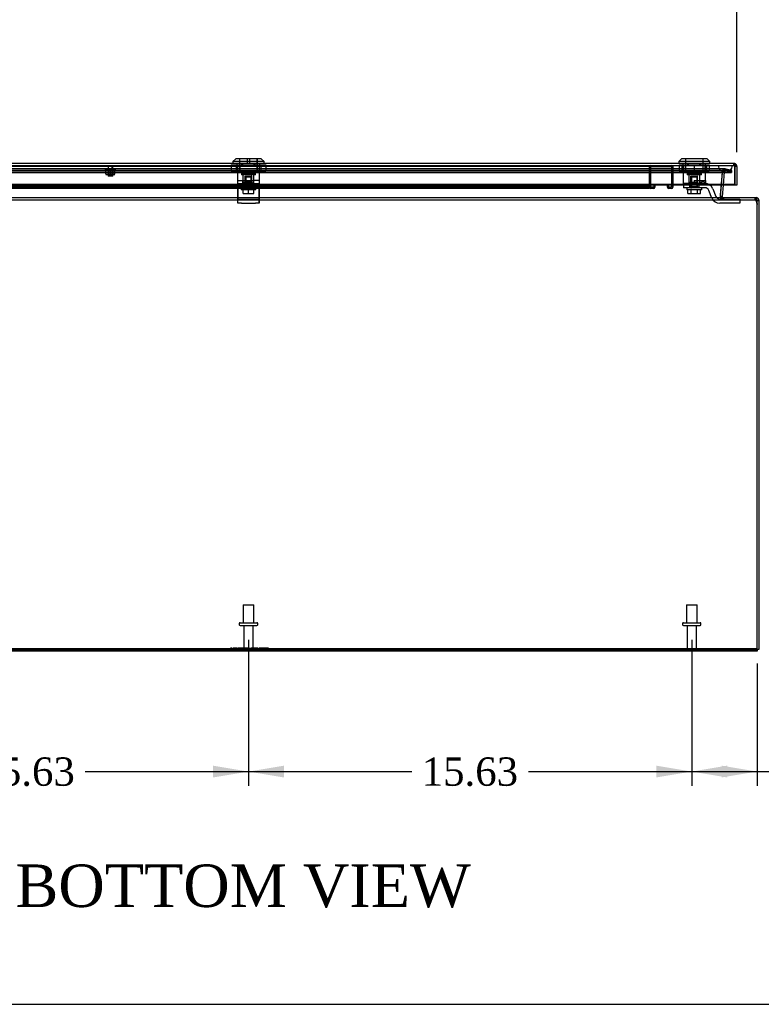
# Model space of a CAD drawing. Header units: inches. Extents: x 1 to 240, y -1 to 159.
# Tile 6 of 30: x 62 to 88, y 0 to 35. Entities that reach past the tile are written whole.
import ezdxf
from ezdxf.enums import TextEntityAlignment as Align
from ezdxf.lldxf.tags import DXFTag

# ---------------------------------------------------------------- set-up
doc = ezdxf.new("R2010")
doc.units = ezdxf.units.IN
doc.header["$MEASUREMENT"] = 0
for name, color, linetype in [('COM70220', 7, 'Continuous'), ('COM70701-3', 7, 'Continuous'), ('COM70702-12', 7, 'Continuous'), ('COM70703-7', 7, 'Continuous'), ('COM70704-3', 7, 'Continuous'), ('COM70705-11', 7, 'Continuous'), ('COM70714-1', 7, 'Continuous'), ('COM70714-3', 7, 'Continuous'), ('Default', 7, 'Continuous'), ('LOK10031', 7, 'Continuous'), ('LOK10031_CAM', 7, 'Continuous'), ('LOK10031_INSERT', 7, 'Continuous'), ('LOK10031_NUT', 7, 'Continuous'), ('LOK10031_SC', 7, 'Continuous'), ('NTS18118', 7, 'Continuous'), ('QLB20254', 7, 'Continuous'), ('STD26063', 7, 'Continuous'), ('STD26089', 7, 'Continuous')]:
    doc.layers.add(name, color=color, linetype=linetype)
doc.styles.add('SEACAD_Times_New_Roman', font='times.ttf')
tags = doc.linetypes.add('HIDDEN2', pattern=[0.1875, 0.125, -0.0625]).pattern_tags.tags
tags[6:7] = [DXFTag(74, 4), DXFTag(75, 0), DXFTag(340, '0'), DXFTag(46, 0.0), DXFTag(50, 0.0), DXFTag(44, 0.0), DXFTag(45, 0.0)]
tags[4:5] = [DXFTag(74, 4), DXFTag(75, 0), DXFTag(340, '0'), DXFTag(46, 0.0), DXFTag(50, 0.0), DXFTag(44, 0.0), DXFTag(45, 0.0)]
doc.dimstyles.new('HAMMOND_(STH_-_240x160)', dxfattribs={"dimtxt": 1, "dimasz": 1.25, "dimexe": 0.5, "dimexo": 0.5, "dimgap": 0.25, "dimtad": 0, "dimtih": 1, "dimtoh": 1, "dimzin": 0, "dimdsep": 46, "dimtxsty": 'SEACAD_Times_New_Roman', "dimblk1": '_SE_FILLED', "dimblk2": '_SE_FILLED', "dimsah": 1, "dimcen": 0.5, "dimadec": 0, "dimazin": 0, "dimtfac": 0.8, "dimtofl": 0, "dimtmove": 0, "dimatfit": 3, "dimfxl": 1, "dimtolj": 1, "dimtzin": 0, "dimarcsym": 0})

# ---------------------------------------------------------------- blocks, each defined once
blk = doc.blocks.new('SE4')
at = {"layer": 'COM70220', "color": 7, "linetype": 'HIDDEN2'}
for p, q in [((53.592, 29.987), (86.711, 29.987)), ((53.592, 29.986), (86.711, 29.986)), ((53.592, 29.984), (86.711, 29.984)), ((86.711, 29.987), (87.21, 29.987)), ((86.711, 29.986), (87.21, 29.986)), ((86.711, 29.984), (86.961, 29.984)), ((86.712, 29.987), (86.712, 29.986)), ((86.712, 29.986), (86.961, 29.984)), ((86.961, 29.984), (87.21, 29.986)), ((87.21, 29.986), (87.21, 29.987)), ((53.592, 29.738), (86.711, 29.738)), ((86.711, 29.738), (86.961, 29.738))]:
    blk.add_line(p, q, dxfattribs=at)
blk.add_arc((86.961, 29.988), 0.25, 180, 0, dxfattribs=at)
at = {"layer": 'COM70701-3', "color": 7, "linetype": 'Continuous'}
for p, q in [((88.08, 12.85), (52.26, 12.85)), ((88.08, 12.922), (88.08, 12.85))]:
    blk.add_line(p, q, dxfattribs=at)
at = {"layer": 'COM70701-3', "color": 7, "linetype": 'HIDDEN2'}
for p, q in [((87.152, 12.922), (87.152, 12.85)), ((87.652, 12.85), (87.652, 12.922))]:
    blk.add_line(p, q, dxfattribs=at)
at = {"layer": 'COM70702-12', "color": 7, "linetype": 'HIDDEN2'}
for p, q in [((53.124, 29.801), (87.18, 29.801)), ((53.124, 29.731), (87.18, 29.731)), ((86.954, 29.859), (53.35, 29.859)), ((86.954, 29.787), (53.35, 29.787)), ((86.848, 29.735), (86.782, 28.953)), ((86.848, 29.729), (86.782, 28.947)), ((86.874, 29.761), (86.848, 29.735)), ((86.874, 29.754), (86.848, 29.729)), ((86.848, 29.735), (86.848, 29.729)), ((86.874, 29.754), (86.874, 29.761)), ((86.968, 29.786), (86.968, 29.856)), ((87.18, 29.801), (86.968, 29.856)), ((87.18, 29.731), (86.968, 29.786)), ((87.18, 29.801), (87.18, 29.731)), ((86.781, 28.933), (86.781, 28.927)), ((86.782, 28.953), (86.782, 28.947)), ((86.787, 28.889), (86.787, 28.895)), ((86.788, 28.886), (86.788, 28.886)), ((86.908, 28.778), (86.908, 28.85)), ((88.018, 28.778), (88.018, 28.85)), ((88.028, 28.778), (88.028, 28.85)), ((88.042, 28.757), (88.042, 28.787)), ((88.042, 28.787), (88.08, 28.635)), ((88.042, 28.757), (88.08, 28.605)), ((52.224, 12.951), (69.384, 12.951)), ((52.224, 12.92), (88.08, 12.92)), ((69.506, 12.951), (69.539, 12.951)), ((69.553, 12.951), (69.842, 12.951)), ((69.942, 12.951), (70.196, 12.951)), ((70.301, 12.951), (88.08, 12.951))]:
    blk.add_line(p, q, dxfattribs=at)
for centre in [(86.908, 28.933), (86.908, 28.927)]:
    blk.add_ellipse(centre, major_axis=(0.128, 0), ratio=0.996195, start_param=2.985222, end_param=3.445043, dxfattribs=at)
for points, knots in [([(86.874, 29.761), (86.881, 29.776), (86.889, 29.792), (86.905, 29.819), (86.913, 29.831), (86.929, 29.849), (86.936, 29.855), (86.947, 29.859), (86.951, 29.859), (86.954, 29.859)], [0, 0, 0, 0, 0.25, 0.25, 0.5, 0.5, 0.75, 0.75, 0.8495026, 0.8495026, 0.8495026, 0.8495026]), ([(86.874, 29.754), (86.881, 29.76), (86.889, 29.765), (86.905, 29.774), (86.913, 29.778), (86.929, 29.784), (86.936, 29.786), (86.952, 29.788), (86.96, 29.787), (86.968, 29.786)], [0, 0, 0, 0, 0.25, 0.25, 0.5, 0.5, 0.75, 0.75, 1, 1, 1, 1]), ([(86.787, 28.895), (86.789, 28.882), (86.791, 28.87), (86.797, 28.846), (86.801, 28.836), (86.808, 28.817), (86.813, 28.81), (86.82, 28.8), (86.822, 28.798), (86.825, 28.795)], [0, 0, 0, 0, 0.125, 0.125, 0.25, 0.25, 0.375, 0.375, 0.4364327, 0.4364327, 0.4364327, 0.4364327]), ([(86.787, 28.889), (86.787, 28.888), (86.788, 28.885), (86.79, 28.882), (86.792, 28.879), (86.795, 28.876), (86.797, 28.873), (86.8, 28.87), (86.803, 28.867), (86.806, 28.865), (86.808, 28.863), (86.81, 28.862), (86.81, 28.862)], [0, 0, 0, 0, 0.0267961, 0.0539907, 0.081615, 0.1096959, 0.1382562, 0.1673152, 0.1968891, 0.226991, 0.2576264, 0.2621864, 0.2621864, 0.2621864, 0.2621864]), ([(86.819, 28.858), (86.819, 28.858), (86.821, 28.857), (86.824, 28.856), (86.828, 28.854), (86.837, 28.852), (86.85, 28.851), (86.867, 28.85), (86.878, 28.85), (86.883, 28.85), (86.883, 28.85)], [0.3379686, 0.3379686, 0.3379686, 0.3379686, 0.352717, 0.3854549, 0.418697, 0.4524307, 0.5828691, 0.7187026, 0.8115085, 0.8250775, 0.8250775, 0.8250775, 0.8250775]), ([(88.028, 28.85), (88.03, 28.85), (88.033, 28.844), (88.037, 28.822), (88.04, 28.806), (88.042, 28.787)], [0, 0, 0, 0, 0.5, 0.5, 1, 1, 1, 1]), ([(86.884, 28.778), (86.885, 28.778), (86.887, 28.778), (86.895, 28.778), (86.902, 28.778), (86.908, 28.778)], [0.8465123, 0.8465123, 0.8465123, 0.8465123, 0.875, 0.875, 1, 1, 1, 1]), ([(88.028, 28.778), (88.029, 28.778), (88.03, 28.777), (88.033, 28.775), (88.034, 28.774), (88.036, 28.77), (88.037, 28.768), (88.04, 28.763), (88.041, 28.76), (88.042, 28.757)], [0, 0, 0, 0, 0.25, 0.25, 0.5, 0.5, 0.75, 0.75, 1, 1, 1, 1])]:
    blk.add_open_spline(points, degree=3, knots=knots, dxfattribs=at)
at = {"layer": 'COM70702-12', "color": 7, "linetype": 'Continuous'}
blk.add_open_spline([(86.883, 28.85), (86.887, 28.85), (86.896, 28.85), (86.904, 28.85), (86.908, 28.85)], degree=3, knots=[0.8250775, 0.8250775, 0.8250775, 0.8250775, 0.9054638, 1, 1, 1, 1], dxfattribs=at)
at = {"layer": 'COM70703-7', "color": 7, "linetype": 'HIDDEN2'}
for p, q in [((86.961, 29.863), (53.333, 29.863)), ((86.961, 29.791), (86.961, 29.863)), ((86.971, 29.859), (86.961, 29.863)), ((53.129, 29.804), (87.175, 29.804)), ((53.129, 29.735), (87.175, 29.735)), ((86.961, 29.791), (53.343, 29.791)), ((86.854, 29.764), (86.778, 28.895)), ((86.854, 29.758), (86.812, 29.287)), ((86.857, 29.781), (86.854, 29.764)), ((86.854, 29.758), (86.854, 29.764)), ((86.857, 29.763), (86.854, 29.758)), ((86.901, 29.785), (86.857, 29.763)), ((86.857, 29.763), (86.857, 29.781)), ((86.907, 29.848), (86.901, 29.844)), ((86.901, 29.785), (86.901, 29.844)), ((86.907, 29.786), (86.901, 29.785)), ((86.907, 29.786), (86.907, 29.848)), ((86.961, 29.791), (86.907, 29.786)), ((86.971, 29.79), (86.971, 29.859)), ((87.175, 29.804), (86.971, 29.859)), ((87.175, 29.735), (86.971, 29.79)), ((87.175, 29.735), (87.175, 29.804)), ((86.778, 28.889), (86.778, 28.895)), ((86.779, 28.883), (86.779, 28.877)), ((86.82, 28.857), (86.82, 28.799)), ((86.827, 28.855), (86.827, 28.795)), ((86.885, 28.85), (86.885, 28.778)), ((88.044, 28.85), (88.044, 28.778)), ((52.26, 28.778), (88.044, 28.778)), ((86.82, 28.799), (86.827, 28.795)), ((88.077, 28.752), (88.077, 28.772))]:
    blk.add_line(p, q, dxfattribs=at)
at = {"layer": 'COM70703-7', "color": 7, "linetype": 'Continuous'}
for p, q in [((86.812, 29.287), (86.778, 28.889)), ((52.26, 28.85), (88.044, 28.85)), ((86.778, 28.889), (86.779, 28.883)), ((86.778, 28.886), (86.778, 28.886)), ((86.82, 28.857), (86.827, 28.855)), ((88.08, 28.742), (88.077, 28.772)), ((88.08, 12.922), (88.08, 28.742)), ((52.224, 12.922), (88.08, 12.922))]:
    blk.add_line(p, q, dxfattribs=at)
blk.add_arc((86.921, 29.062), 0.228, 231.7224, 243.9781, dxfattribs=at)
blk.add_open_spline([(88.077, 28.772), (88.075, 28.783), (88.072, 28.794), (88.066, 28.813), (88.063, 28.821), (88.058, 28.835), (88.055, 28.841), (88.049, 28.848), (88.047, 28.85), (88.044, 28.85)], degree=3, knots=[0, 0, 0, 0, 0.25, 0.25, 0.5, 0.5, 0.75, 0.75, 1, 1, 1, 1], dxfattribs=at)
at = {"layer": 'COM70703-7', "color": 7, "linetype": 'HIDDEN2'}
blk.add_open_spline([(88.077, 28.752), (88.075, 28.756), (88.072, 28.759), (88.066, 28.765), (88.063, 28.768), (88.058, 28.773), (88.055, 28.775), (88.049, 28.777), (88.047, 28.778), (88.044, 28.778)], degree=3, knots=[0, 0, 0, 0, 0.25, 0.25, 0.5, 0.5, 0.75, 0.75, 1, 1, 1, 1], dxfattribs=at)
at = {"layer": 'COM70704-3', "color": 7, "linetype": 'HIDDEN2'}
for p, q in [((86.961, 29.791), (86.961, 29.863)), ((86.989, 29.859), (86.961, 29.863)), ((86.854, 29.764), (86.778, 28.895)), ((86.925, 29.756), (86.853, 29.762)), ((86.856, 29.781), (86.854, 29.764)), ((86.925, 29.758), (86.854, 29.764)), ((86.926, 29.763), (86.856, 29.781)), ((86.925, 29.758), (86.884, 29.287)), ((86.941, 29.785), (86.901, 29.844)), ((86.926, 29.763), (86.925, 29.758)), ((86.941, 29.785), (86.926, 29.763)), ((86.961, 29.791), (86.941, 29.785)), ((86.971, 29.79), (86.961, 29.791)), ((86.971, 29.79), (86.989, 29.859)), ((87.175, 29.735), (86.971, 29.79)), ((87.194, 29.804), (86.989, 29.859)), ((87.175, 29.735), (87.194, 29.804)), ((86.778, 28.895), (86.778, 28.895)), ((86.778, 28.895), (86.778, 28.886)), ((86.786, 28.878), (86.778, 28.877)), ((86.858, 28.85), (86.82, 28.799)), ((86.866, 28.855), (86.827, 28.795)), ((86.885, 28.85), (86.885, 28.778)), ((88.044, 28.85), (88.044, 28.778))]:
    blk.add_line(p, q, dxfattribs=at)
at = {"layer": 'COM70704-3', "color": 7, "linetype": 'Continuous'}
for p, q in [((86.884, 29.287), (86.849, 28.889)), ((86.849, 28.889), (86.778, 28.895)), ((86.778, 28.886), (86.778, 28.877)), ((86.849, 28.883), (86.786, 28.878)), ((86.849, 28.889), (86.849, 28.883)), ((86.864, 28.857), (86.858, 28.85)), ((86.864, 28.857), (86.885, 28.85)), ((88.078, 28.752), (88.148, 28.772)), ((88.152, 28.742), (88.08, 28.742)), ((88.152, 28.742), (88.148, 28.772)), ((88.152, 12.922), (88.152, 28.742)), ((88.08, 12.922), (88.152, 12.922))]:
    blk.add_line(p, q, dxfattribs=at)
at = {"layer": 'COM70704-3', "color": 7, "linetype": 'HIDDEN2'}
for centre, radius, start, end in [((86.961, 29.755), 0.108, 90, 124.2101), ((86.961, 29.755), 0.108, 124.2101, 166.2157), ((86.885, 28.886), 0.108, 184.6176, 233.1651), ((86.885, 28.886), 0.108, 233.1651, 270), ((88.044, 28.742), 0.036, 34.7332, 90)]:
    blk.add_arc(centre, radius, start, end, dxfattribs=at)
at = {"layer": 'COM70704-3', "color": 7, "linetype": 'Continuous'}
for centre, radius, start, end in [((86.885, 28.886), 0.036, 184.6176, 233.1651), ((88.044, 28.742), 0.108, 16.311, 90), ((88.044, 28.742), 0.036, 16.311, 34.7332)]:
    blk.add_arc(centre, radius, start, end, dxfattribs=at)
at = {"layer": 'COM70705-11', "color": 7, "linetype": 'Continuous'}
for p, q in [((53.045, 30.06), (87.259, 30.06)), ((87.295, 29.997), (87.295, 30.055)), ((87.295, 30.054), (87.295, 30.054)), ((87.295, 30.054), (87.295, 29.953)), ((87.295, 30.054), (87.295, 29.952)), ((87.295, 29.318), (87.295, 29.997)), ((87.367, 29.952), (87.295, 29.952)), ((87.295, 29.952), (87.295, 29.287)), ((87.367, 29.952), (87.367, 29.287)), ((87.295, 29.318), (53.009, 29.318)), ((87.295, 29.287), (53.009, 29.287)), ((87.295, 29.287), (87.295, 29.318)), ((87.367, 29.287), (87.295, 29.287))]:
    blk.add_line(p, q, dxfattribs=at)
at = {"layer": 'COM70705-11', "color": 7, "linetype": 'HIDDEN2'}
for p, q in [((53.045, 29.988), (87.259, 29.988)), ((69.756, 29.988), (69.756, 29.99)), ((69.953, 29.988), (69.953, 30.06)), ((70.35, 29.988), (70.35, 30.06)), ((70.547, 29.988), (70.547, 29.99)), ((85.471, 29.988), (85.471, 29.99)), ((85.668, 29.988), (85.668, 30.06)), ((86.065, 29.988), (86.065, 30.06)), ((86.262, 29.988), (86.262, 29.99)), ((87.259, 29.988), (87.259, 30.06))]:
    blk.add_line(p, q, dxfattribs=at)
at = {"layer": 'COM70705-11', "color": 7, "linetype": 'Continuous'}
for radius, start, end in [(0.108, 70.5509, 90), (0.108, 0, 70.5288), (0.036, 0, 2.6798)]:
    blk.add_arc((87.259, 29.952), radius, start, end, dxfattribs=at)
at = {"layer": 'COM70705-11', "color": 7, "linetype": 'HIDDEN2'}
blk.add_arc((87.259, 29.952), 0.036, 2.6798, 90, dxfattribs=at)
at = {"layer": 'COM70705-11', "color": 7, "linetype": 'Continuous'}
blk.add_ellipse((87.259, 29.952), major_axis=(0.119, 0), ratio=0.908294, start_param=1.263899, end_param=1.570796, dxfattribs=at)
at = {"layer": 'COM70705-11', "color": 7, "linetype": 'HIDDEN2'}
blk.add_ellipse((87.259, 29.952), major_axis=(0.0396, 0), ratio=0.908294, start_param=0.436332, end_param=1.570796, dxfattribs=at)
at = {"layer": 'COM70714-1', "color": 7, "linetype": 'HIDDEN2'}
for p, q in [((84.294, 29.948), (54.731, 29.948)), ((84.294, 29.988), (84.294, 29.945)), ((84.294, 29.945), (84.294, 29.218)), ((84.294, 29.269), (54.731, 29.269)), ((84.294, 29.215), (54.731, 29.215)), ((84.294, 29.175), (54.731, 29.175)), ((84.294, 29.218), (84.294, 29.175))]:
    blk.add_line(p, q, dxfattribs=at)
at = {"layer": 'COM70714-3', "color": 7, "linetype": 'HIDDEN2'}
for p, q in [((84.294, 29.218), (84.294, 29.945)), ((84.334, 29.218), (84.334, 29.945)), ((84.337, 29.948), (85.064, 29.948)), ((85.067, 29.945), (85.067, 29.218)), ((85.107, 29.945), (85.107, 29.218)), ((84.439, 29.215), (84.337, 29.215)), ((84.439, 29.175), (84.337, 29.175)), ((84.442, 29.269), (84.442, 29.218)), ((84.482, 29.269), (84.442, 29.269)), ((84.482, 29.269), (84.482, 29.218)), ((84.919, 29.218), (84.919, 29.269)), ((84.919, 29.269), (84.959, 29.269)), ((84.959, 29.218), (84.959, 29.269)), ((85.064, 29.215), (84.962, 29.215)), ((85.064, 29.175), (84.962, 29.175))]:
    blk.add_line(p, q, dxfattribs=at)
for centre, radius, start, end in [((84.337, 29.945), 0.043, 90, 180), ((84.337, 29.945), 0.003, 90, 180), ((85.064, 29.945), 0.043, 0, 90), ((85.064, 29.945), 0.003, 0, 90), ((84.337, 29.218), 0.043, 180, 270), ((84.337, 29.218), 0.003, 180, 270), ((84.439, 29.218), 0.003, 270, 0), ((84.439, 29.218), 0.043, 270, 0), ((84.962, 29.218), 0.043, 180, 270), ((84.962, 29.218), 0.003, 180, 270), ((85.064, 29.218), 0.003, 270, 0), ((85.064, 29.218), 0.043, 270, 0)]:
    blk.add_arc(centre, radius, start, end, dxfattribs=at)
at = {"layer": 'LOK10031', "color": 7, "linetype": 'Continuous'}
for p, q in [((69.702, 30.22), (69.602, 30.12)), ((70.602, 30.22), (69.702, 30.22)), ((70.702, 30.12), (70.602, 30.22)), ((85.417, 30.22), (85.317, 30.12)), ((86.317, 30.22), (85.417, 30.22)), ((86.417, 30.12), (86.317, 30.22)), ((70.702, 30.12), (69.602, 30.12)), ((69.602, 30.12), (69.602, 30.06)), ((70.702, 30.06), (70.702, 30.12)), ((86.417, 30.12), (85.317, 30.12)), ((85.317, 30.12), (85.317, 30.06)), ((86.417, 30.06), (86.417, 30.12))]:
    blk.add_line(p, q, dxfattribs=at)
at = {"layer": 'LOK10031', "color": 7, "linetype": 'HIDDEN2'}
for p, q in [((69.837, 30.22), (69.837, 29.72)), ((70.467, 29.72), (70.467, 30.22)), ((85.552, 30.22), (85.552, 29.72)), ((86.182, 29.72), (86.182, 30.22)), ((69.756, 29.99), (69.756, 30.06)), ((69.921, 29.99), (69.756, 29.99)), ((69.759, 29.99), (69.759, 29.45)), ((69.921, 29.99), (69.921, 30.06)), ((70.383, 29.99), (69.921, 29.99)), ((70.383, 29.99), (70.383, 30.06)), ((70.547, 29.99), (70.383, 29.99)), ((70.544, 29.35), (70.544, 29.99)), ((70.547, 29.99), (70.547, 30.06)), ((85.471, 29.99), (85.471, 30.06)), ((85.636, 29.99), (85.471, 29.99)), ((85.474, 29.99), (85.474, 29.35)), ((85.636, 29.99), (85.636, 30.06)), ((86.098, 29.99), (85.636, 29.99)), ((86.098, 29.99), (86.098, 30.06)), ((86.262, 29.99), (86.098, 29.99)), ((86.259, 29.45), (86.259, 29.99)), ((86.262, 29.99), (86.262, 30.06)), ((70.467, 29.72), (69.837, 29.72)), ((69.902, 29.72), (69.902, 29.66)), ((70.402, 29.66), (69.902, 29.66)), ((69.958, 29.66), (69.958, 29.45)), ((70.345, 29.35), (70.345, 29.66)), ((70.402, 29.66), (70.402, 29.72)), ((86.182, 29.72), (85.552, 29.72)), ((85.617, 29.72), (85.617, 29.66)), ((86.117, 29.66), (85.617, 29.66)), ((85.673, 29.66), (85.673, 29.35)), ((86.06, 29.45), (86.06, 29.66)), ((86.117, 29.66), (86.117, 29.72)), ((69.759, 29.45), (70.152, 29.45)), ((69.759, 29.45), (69.759, 29.35)), ((69.759, 29.35), (69.778, 29.35)), ((69.958, 29.35), (69.958, 29.45)), ((70.152, 29.45), (70.152, 29.35)), ((70.152, 29.45), (70.345, 29.45)), ((70.272, 29.35), (70.152, 29.35)), ((70.544, 29.45), (70.345, 29.45)), ((70.544, 29.35), (70.528, 29.35)), ((85.867, 29.35), (85.474, 29.35)), ((85.867, 29.45), (86.259, 29.45)), ((85.867, 29.45), (85.867, 29.35)), ((86.06, 29.45), (86.06, 29.35)), ((86.24, 29.35), (86.259, 29.35)), ((86.259, 29.45), (86.259, 29.35))]:
    blk.add_line(p, q, dxfattribs=at)
at = {"layer": 'LOK10031_CAM', "color": 7, "linetype": 'HIDDEN2'}
for p, q in [((69.775, 29.2), (69.775, 29.35)), ((69.775, 29.106), (69.775, 29.2)), ((69.775, 29.2), (69.778, 29.2)), ((69.778, 29.35), (69.778, 29.162)), ((69.778, 29.35), (70.152, 29.35)), ((69.778, 29.2), (70.528, 29.2)), ((69.993, 29.35), (69.993, 29.2)), ((69.996, 29.35), (69.996, 29.2)), ((70.04, 29.38), (70.04, 29.35)), ((70.043, 29.38), (70.043, 29.35)), ((70.07, 29.41), (70.073, 29.41)), ((70.073, 29.41), (70.233, 29.41)), ((70.26, 29.38), (70.26, 29.35)), ((70.263, 29.38), (70.263, 29.35)), ((70.272, 29.35), (70.528, 29.35)), ((70.308, 29.235), (70.308, 29.2)), ((70.311, 29.35), (70.311, 29.2)), ((70.525, 29.35), (70.525, 29.2)), ((70.525, 29.106), (70.525, 29.2)), ((70.528, 29.35), (70.528, 29.162)), ((85.49, 29.35), (85.49, 29.2)), ((85.865, 29.2), (85.49, 29.2)), ((85.708, 29.35), (85.708, 29.2)), ((86.24, 29.2), (85.865, 29.2)), ((85.867, 29.35), (86.24, 29.35)), ((86.023, 29.35), (86.023, 29.2)), ((86.113, 29.38), (86.113, 29.35)), ((86.143, 29.41), (86.203, 29.41)), ((86.233, 29.38), (86.233, 29.35)), ((69.775, 28.837), (69.775, 29.106)), ((69.775, 28.65), (69.775, 28.837)), ((69.778, 29.162), (69.778, 28.894)), ((69.778, 28.894), (69.778, 28.8)), ((70.525, 28.837), (70.525, 29.106)), ((70.525, 28.65), (70.525, 28.837)), ((70.528, 29.162), (70.528, 28.894)), ((70.528, 28.894), (70.528, 28.8)), ((86.488, 28.837), (86.379, 29.106)), ((86.518, 29.162), (86.627, 28.894)), ((69.778, 28.8), (69.775, 28.8)), ((69.778, 28.65), (69.775, 28.65)), ((69.778, 28.65), (69.778, 28.8)), ((69.778, 28.8), (69.903, 28.8)), ((69.903, 28.65), (69.778, 28.65)), ((69.903, 28.8), (70.403, 28.8)), ((69.903, 28.65), (70.403, 28.65)), ((70.403, 28.8), (70.528, 28.8)), ((70.528, 28.65), (70.403, 28.65)), ((70.528, 28.8), (70.528, 28.65)), ((86.766, 28.8), (87.345, 28.8)), ((87.345, 28.65), (86.766, 28.65)), ((87.345, 28.8), (87.47, 28.8)), ((87.47, 28.65), (87.345, 28.65)), ((87.47, 28.8), (87.47, 28.65))]:
    blk.add_line(p, q, dxfattribs=at)
for centre, radius, start, end in [((70.07, 29.38), 0.03, 90, 180), ((70.073, 29.38), 0.03, 90, 180), ((70.23, 29.38), 0.03, 0, 90), ((70.233, 29.38), 0.03, 0, 90), ((86.143, 29.38), 0.03, 90, 180), ((86.203, 29.38), 0.03, 0, 90), ((86.24, 29.05), 0.3, 22.0194, 90), ((86.24, 29.05), 0.15, 22.0194, 90), ((86.766, 28.95), 0.3, 202.0194, 270), ((86.766, 28.95), 0.15, 202.0194, 270)]:
    blk.add_arc(centre, radius, start, end, dxfattribs=at)
at = {"layer": 'LOK10031_INSERT', "color": 7, "linetype": 'HIDDEN2'}
for p, q in [((69.839, 30.22), (69.839, 29.735)), ((70.112, 30.07), (70.112, 30.22)), ((70.192, 30.22), (70.192, 30.07)), ((70.464, 29.735), (70.464, 30.22)), ((85.557, 30.22), (85.557, 30.07)), ((86.177, 30.07), (86.177, 30.22)), ((70.112, 30.07), (70.192, 30.07)), ((85.557, 30.07), (85.554, 30.07)), ((85.554, 30.07), (85.554, 29.735)), ((85.557, 30.07), (86.177, 30.07)), ((86.177, 30.07), (86.179, 30.07)), ((86.179, 29.735), (86.179, 30.07)), ((70.464, 29.735), (69.839, 29.735)), ((69.902, 29.735), (69.902, 29.675)), ((70.402, 29.675), (69.902, 29.675)), ((69.958, 29.675), (69.958, 29.385)), ((70.033, 29.61), (70.053, 29.61)), ((70.033, 29.235), (70.033, 29.61)), ((70.053, 29.61), (70.25, 29.61)), ((70.053, 29.61), (70.053, 29.235)), ((70.25, 29.235), (70.25, 29.61)), ((70.27, 29.61), (70.25, 29.61)), ((70.27, 29.235), (70.27, 29.61)), ((70.345, 29.385), (70.345, 29.675)), ((70.402, 29.675), (70.402, 29.735)), ((86.179, 29.735), (85.554, 29.735)), ((85.617, 29.735), (85.617, 29.675)), ((86.117, 29.675), (85.617, 29.675)), ((85.673, 29.675), (85.673, 29.385)), ((85.748, 29.61), (85.768, 29.61)), ((85.748, 29.235), (85.748, 29.61)), ((85.768, 29.61), (85.965, 29.61)), ((85.768, 29.61), (85.768, 29.235)), ((85.965, 29.235), (85.965, 29.61)), ((85.985, 29.61), (85.965, 29.61)), ((85.985, 29.235), (85.985, 29.61)), ((86.06, 29.385), (86.06, 29.675)), ((86.117, 29.675), (86.117, 29.735)), ((69.996, 29.385), (69.958, 29.385)), ((69.996, 29.35), (69.996, 29.385)), ((69.996, 29.235), (70.037, 29.235)), ((70.266, 29.385), (70.037, 29.385)), ((70.037, 29.385), (70.037, 29.235)), ((70.266, 29.235), (70.037, 29.235)), ((70.266, 29.235), (70.266, 29.385)), ((70.266, 29.235), (70.308, 29.235)), ((70.345, 29.385), (70.308, 29.385)), ((70.308, 29.385), (70.308, 29.235)), ((85.711, 29.385), (85.673, 29.385)), ((85.711, 29.235), (85.711, 29.385)), ((85.711, 29.235), (85.752, 29.235)), ((85.981, 29.385), (85.752, 29.385)), ((85.752, 29.385), (85.752, 29.235)), ((85.981, 29.235), (85.752, 29.235)), ((85.981, 29.235), (85.981, 29.385)), ((85.981, 29.235), (86.023, 29.235)), ((86.023, 29.385), (86.06, 29.385)), ((86.023, 29.385), (86.023, 29.35))]:
    blk.add_line(p, q, dxfattribs=at)
at = {"layer": 'LOK10031_NUT', "color": 7, "linetype": 'HIDDEN2'}
for p, q in [((69.54, 30.003), (69.846, 30.003)), ((69.54, 30.003), (69.54, 29.788)), ((69.719, 30.003), (69.719, 29.788)), ((69.768, 30.003), (69.768, 29.788)), ((69.846, 30.003), (70.458, 30.003)), ((69.846, 30.003), (69.846, 29.788)), ((70.458, 30.003), (70.764, 30.003)), ((70.458, 30.003), (70.458, 29.788)), ((70.535, 29.788), (70.535, 30.003)), ((70.585, 30.003), (70.585, 29.788)), ((70.764, 30.003), (70.764, 29.788)), ((85.337, 30.003), (85.867, 30.003)), ((85.337, 30.003), (85.337, 29.788)), ((85.434, 30.003), (85.434, 29.788)), ((85.483, 30.003), (85.483, 29.788)), ((85.867, 30.003), (86.397, 30.003)), ((85.867, 30.003), (85.867, 29.788)), ((86.25, 29.788), (86.25, 30.003)), ((86.3, 30.003), (86.3, 29.788)), ((86.397, 30.003), (86.397, 29.788)), ((69.54, 29.788), (69.846, 29.788)), ((69.846, 29.788), (70.458, 29.788)), ((70.458, 29.788), (70.764, 29.788)), ((85.337, 29.788), (85.867, 29.788)), ((85.867, 29.788), (86.397, 29.788))]:
    blk.add_line(p, q, dxfattribs=at)
at = {"layer": 'LOK10031_SC', "color": 7, "linetype": 'HIDDEN2'}
for p, q in [((70.27, 29.575), (70.033, 29.575)), ((70.033, 29.575), (70.033, 29.2)), ((70.058, 29.575), (70.058, 29.2)), ((70.246, 29.575), (70.246, 29.2)), ((70.27, 29.2), (70.27, 29.575)), ((85.985, 29.575), (85.748, 29.575)), ((85.748, 29.575), (85.748, 29.2)), ((85.773, 29.575), (85.773, 29.2)), ((85.961, 29.575), (85.961, 29.2)), ((85.985, 29.2), (85.985, 29.575)), ((69.889, 29.2), (69.889, 29.13)), ((70.033, 29.2), (70.058, 29.2)), ((70.27, 29.2), (70.246, 29.2)), ((70.414, 29.13), (70.414, 29.2)), ((85.604, 29.2), (85.604, 29.13)), ((85.748, 29.2), (85.773, 29.2)), ((85.985, 29.2), (85.961, 29.2)), ((86.129, 29.13), (86.129, 29.2)), ((70.414, 29.13), (69.889, 29.13)), ((69.959, 28.993), (69.959, 29.13)), ((69.959, 28.993), (70.152, 28.993)), ((70.152, 28.993), (70.152, 29.13)), ((70.152, 28.993), (70.344, 28.993)), ((70.344, 28.993), (70.344, 29.13)), ((86.129, 29.13), (85.604, 29.13)), ((85.644, 28.993), (85.644, 29.13)), ((85.644, 28.993), (85.755, 28.993)), ((85.755, 28.993), (85.755, 29.13)), ((85.755, 28.993), (85.978, 28.993)), ((85.978, 28.993), (85.978, 29.13)), ((85.978, 28.993), (86.089, 28.993)), ((86.089, 28.993), (86.089, 29.13))]:
    blk.add_line(p, q, dxfattribs=at)
at = {"layer": 'NTS18118', "color": 7, "linetype": 'HIDDEN2'}
for p, q in [((65.099, 29.863), (65.467, 29.863)), ((65.099, 29.863), (65.099, 29.832)), ((65.123, 29.832), (65.099, 29.832)), ((65.123, 29.673), (65.123, 29.832)), ((65.283, 29.832), (65.123, 29.832)), ((65.203, 29.667), (65.123, 29.673)), ((65.123, 29.667), (65.203, 29.667)), ((65.201, 29.863), (65.201, 29.667)), ((65.283, 29.673), (65.203, 29.667)), ((65.203, 29.667), (65.362, 29.667)), ((65.218, 29.863), (65.218, 29.667)), ((65.283, 29.673), (65.283, 29.832)), ((65.442, 29.832), (65.283, 29.832)), ((65.362, 29.667), (65.283, 29.673)), ((65.348, 29.667), (65.348, 29.863)), ((65.442, 29.673), (65.362, 29.667)), ((65.362, 29.667), (65.442, 29.667)), ((65.365, 29.863), (65.365, 29.667)), ((65.442, 29.673), (65.442, 29.832)), ((65.442, 29.832), (65.467, 29.832)), ((65.467, 29.832), (65.467, 29.863))]:
    blk.add_line(p, q, dxfattribs=at)
at = {"layer": 'QLB20254', "color": 7, "linetype": 'HIDDEN2'}
for p, q in [((69.116, 12.952), (69.491, 12.952)), ((69.116, 12.952), (69.116, 12.922)), ((69.36, 12.963), (69.36, 12.951)), ((69.391, 12.963), (69.391, 12.951)), ((69.47, 12.962), (69.47, 12.952)), ((69.477, 12.962), (69.477, 12.952)), ((69.477, 12.952), (69.52, 12.952)), ((69.491, 12.952), (70.741, 12.952)), ((69.499, 12.962), (69.499, 12.952)), ((69.502, 12.962), (69.524, 12.962)), ((69.52, 12.962), (69.52, 12.952)), ((69.573, 12.962), (69.524, 12.962)), ((69.524, 12.962), (69.524, 12.952)), ((69.544, 12.962), (69.544, 12.952)), ((69.547, 12.951), (69.547, 12.963)), ((69.582, 12.962), (69.573, 12.962)), ((69.573, 12.962), (69.573, 12.952)), ((69.578, 12.951), (69.578, 12.963)), ((69.582, 12.962), (69.582, 12.952)), ((69.759, 12.962), (69.617, 12.962)), ((69.617, 12.962), (69.617, 12.952)), ((69.647, 12.962), (69.647, 12.952)), ((69.759, 12.962), (69.759, 12.952)), ((69.966, 12.962), (69.794, 12.962)), ((69.794, 12.962), (69.794, 12.952)), ((69.824, 12.962), (69.824, 12.952)), ((69.923, 12.962), (69.923, 12.952)), ((69.925, 12.951), (69.925, 12.963)), ((69.935, 12.951), (69.935, 12.963)), ((69.955, 12.951), (69.955, 12.963)), ((69.966, 12.951), (69.966, 12.963)), ((70.143, 12.962), (69.992, 12.962)), ((69.992, 12.962), (69.992, 12.952)), ((69.997, 12.962), (69.997, 12.952)), ((70.026, 12.962), (70.026, 12.952)), ((70.031, 12.962), (70.031, 12.952)), ((70.114, 12.951), (70.114, 12.963)), ((70.143, 12.951), (70.143, 12.963)), ((70.143, 12.962), (70.143, 12.952)), ((70.174, 12.963), (70.174, 12.951)), ((70.174, 12.962), (70.248, 12.962)), ((70.202, 12.963), (70.202, 12.951)), ((70.323, 12.962), (70.248, 12.962)), ((70.248, 12.962), (70.248, 12.952)), ((70.294, 12.951), (70.294, 12.963)), ((70.323, 12.951), (70.323, 12.963)), ((70.498, 12.962), (70.346, 12.962)), ((70.346, 12.962), (70.346, 12.952)), ((70.352, 12.962), (70.352, 12.952)), ((70.38, 12.962), (70.38, 12.952)), ((70.386, 12.962), (70.386, 12.952)), ((70.469, 12.951), (70.469, 12.963)), ((70.497, 12.951), (70.497, 12.963)), ((70.498, 12.962), (70.498, 12.952)), ((70.678, 12.962), (70.527, 12.962)), ((70.527, 12.962), (70.527, 12.952)), ((70.532, 12.962), (70.532, 12.952)), ((70.554, 12.962), (70.554, 12.952)), ((70.557, 12.962), (70.557, 12.952)), ((70.559, 12.962), (70.559, 12.952)), ((70.564, 12.962), (70.564, 12.952)), ((70.576, 12.962), (70.576, 12.952)), ((70.648, 12.951), (70.648, 12.963)), ((70.668, 12.962), (70.668, 12.952)), ((70.678, 12.951), (70.678, 12.963)), ((70.795, 12.962), (70.696, 12.962)), ((70.696, 12.962), (70.696, 12.952)), ((70.723, 12.962), (70.723, 12.952)), ((70.723, 12.952), (70.795, 12.952)), ((70.741, 12.952), (71.116, 12.952)), ((70.794, 12.962), (70.794, 12.952)), ((70.823, 12.962), (70.795, 12.962)), ((70.795, 12.962), (70.795, 12.952)), ((70.8, 12.962), (70.8, 12.952)), ((70.853, 12.962), (70.823, 12.962)), ((70.823, 12.962), (70.823, 12.952)), ((70.853, 12.962), (70.853, 12.952)), ((71.116, 12.952), (71.116, 12.922))]:
    blk.add_line(p, q, dxfattribs=at)
at = {"layer": 'STD26063', "color": 7, "linetype": 'HIDDEN2'}
for p, q in [((65.158, 29.988), (65.158, 29.957)), ((65.408, 29.957), (65.158, 29.957)), ((65.201, 29.957), (65.201, 29.613)), ((65.22, 29.613), (65.22, 29.957)), ((65.345, 29.613), (65.345, 29.957)), ((65.365, 29.613), (65.365, 29.957)), ((65.408, 29.957), (65.408, 29.988)), ((65.365, 29.613), (65.201, 29.613))]:
    blk.add_line(p, q, dxfattribs=at)
at = {"layer": 'STD26089', "color": 7, "linetype": 'HIDDEN2'}
for p, q in [((69.964, 14.484), (70.339, 14.484)), ((69.964, 14.484), (69.964, 13.859)), ((70.339, 13.859), (70.339, 14.484)), ((85.589, 14.484), (85.964, 14.484)), ((85.589, 14.484), (85.589, 13.859)), ((85.964, 13.859), (85.964, 14.484)), ((69.827, 13.829), (69.827, 13.789)), ((69.857, 13.859), (70.447, 13.859)), ((69.857, 13.759), (70.447, 13.759)), ((69.986, 13.759), (69.986, 12.982)), ((70.318, 12.982), (70.318, 13.759)), ((70.477, 13.789), (70.477, 13.829)), ((85.452, 13.829), (85.452, 13.789)), ((85.482, 13.859), (86.072, 13.859)), ((85.482, 13.759), (86.072, 13.759)), ((85.611, 13.759), (85.611, 12.982)), ((85.943, 12.982), (85.943, 13.759)), ((86.102, 13.789), (86.102, 13.829))]:
    blk.add_line(p, q, dxfattribs=at)
for centre, radius, start, end in [((69.857, 13.829), 0.03, 90, 180), ((69.857, 13.789), 0.03, 180, 270), ((70.447, 13.829), 0.03, 0, 90), ((70.447, 13.789), 0.03, 270, 0), ((85.482, 13.829), 0.03, 90, 180), ((85.482, 13.789), 0.03, 180, 270), ((86.072, 13.829), 0.03, 0, 90), ((86.072, 13.789), 0.03, 270, 0), ((70.046, 12.982), 0.06, 180, 270), ((70.258, 12.982), 0.06, 270, 0), ((85.671, 12.982), 0.06, 180, 270), ((85.883, 12.982), 0.06, 270, 0)]:
    blk.add_arc(centre, radius, start, end, dxfattribs=at)
blk = doc.blocks.new('DMBLK780')
at = {"layer": 'Default', "linetype": 'Continuous', "transparency": 16777216}
for points in [[(54.187, 38.922), (52.937, 38.714), (54.187, 38.506)], [(86.117, 38.922), (86.117, 38.506), (87.367, 38.714)]]:
    blk.add_hatch(color=7, dxfattribs=at).paths.add_polyline_path(points)
at = {"layer": 'Default', "color": 7, "linetype": 'Continuous', "transparency": 16777216}
for p, q in [((52.937, 30.452), (52.937, 39.214)), ((87.367, 30.452), (87.367, 39.214)), ((67.704, 38.714), (52.937, 38.714)), ((87.367, 38.714), (72.599, 38.714))]:
    blk.add_line(p, q, dxfattribs=at)
at = {"layer": 'Default', "color": 7, "linetype": 'Continuous', "transparency": 16777216, "style": 'SEACAD_Times_New_Roman'}
for s, p in [('34.43', (68.445, 39.214)), ('DOOR', (68.054, 37.714))]:
    blk.add_text(s, height=1, dxfattribs=at).set_placement(p, align=Align.TOP_LEFT)
blk = doc.blocks.new('_SE_FILLED')
at = {"color": 0}
blk.add_line((0, 0), (-1, 0), dxfattribs=at)
blk.add_solid([(0, 0), (-1, -0.1665), (-1, 0.1665), (0, 0)], dxfattribs=at)
blk = doc.blocks.new('DMBLK786')
at = {"layer": 'Default', "linetype": 'Continuous', "transparency": 16777216}
for points in [[(87.027, 8.401), (87.027, 8.818), (85.777, 8.609)], [(86.83, 8.401), (88.08, 8.609), (86.83, 8.818)]]:
    blk.add_hatch(color=7, dxfattribs=at).paths.add_polyline_path(points)
at = {"layer": 'Default', "color": 7, "linetype": 'Continuous', "transparency": 16777216}
for p, q in [((85.777, 13.259), (85.777, 8.109)), ((88.08, 12.422), (88.08, 8.109)), ((85.777, 8.609), (88.311, 8.609)), ((88.311, 8.609), (88.811, 8.609))]:
    blk.add_line(p, q, dxfattribs=at)
at = {"layer": 'Default', "color": 7, "linetype": 'Continuous', "transparency": 16777216, "style": 'SEACAD_Times_New_Roman'}
for s, p in [('2.30', (89.161, 9.109)), ('I/S', (92.515, 9.109))]:
    blk.add_text(s, height=1, dxfattribs=at).set_placement(p, align=Align.TOP_LEFT)
blk = doc.blocks.new('DMBLK791')
at = {"layer": 'Default', "linetype": 'Continuous', "transparency": 16777216}
for points in [[(55.777, 8.401), (55.777, 8.818), (54.527, 8.609)], [(68.902, 8.401), (70.152, 8.609), (68.902, 8.818)]]:
    blk.add_hatch(color=7, dxfattribs=at).paths.add_polyline_path(points)
at = {"layer": 'Default', "color": 7, "linetype": 'Continuous', "transparency": 16777216}
for p, q in [((54.527, 13.259), (54.527, 8.109)), ((70.152, 13.259), (70.152, 8.109)), ((54.527, 8.609), (60.283, 8.609)), ((64.396, 8.609), (70.152, 8.609))]:
    blk.add_line(p, q, dxfattribs=at)
at = {"layer": 'Default', "color": 7, "linetype": 'Continuous', "transparency": 16777216, "style": 'SEACAD_Times_New_Roman'}
blk.add_text('15.63', height=1, dxfattribs=at).set_placement((60.633, 9.109), align=Align.TOP_LEFT)
blk = doc.blocks.new('DMBLK792')
at = {"layer": 'Default', "linetype": 'Continuous', "transparency": 16777216}
for points in [[(71.402, 8.401), (71.402, 8.818), (70.152, 8.609)], [(84.527, 8.401), (85.777, 8.609), (84.527, 8.818)]]:
    blk.add_hatch(color=7, dxfattribs=at).paths.add_polyline_path(points)
at = {"layer": 'Default', "color": 7, "linetype": 'Continuous', "transparency": 16777216}
for p, q in [((70.152, 13.259), (70.152, 8.109)), ((85.777, 13.259), (85.777, 8.109)), ((70.152, 8.609), (75.908, 8.609)), ((80.021, 8.609), (85.777, 8.609))]:
    blk.add_line(p, q, dxfattribs=at)
at = {"layer": 'Default', "color": 7, "linetype": 'Continuous', "transparency": 16777216, "style": 'SEACAD_Times_New_Roman'}
blk.add_text('15.63', height=1, dxfattribs=at).set_placement((76.258, 9.109), align=Align.TOP_LEFT)
blk = doc.blocks.new('BORDER')
at = {"layer": 'Default', "color": 7, "linetype": 'Continuous'}
blk.add_line((-41.86, 0), (0, 0), dxfattribs=at)

msp = doc.modelspace()

# ---------------------------------------------------------------- block references
at = {"layer": 'Default', "color": 7, "xscale": 5.7, "yscale": 5.7, "zscale": 5.7}
msp.add_blockref('BORDER', (239.562, 0.401), dxfattribs=at)
at = {"layer": 'Default'}
msp.add_blockref('SE4', (0, 0), dxfattribs=at)

# ---------------------------------------------------------------- texts
at = {"layer": 'Default', "color": 7, "linetype": 'Continuous', "style": 'SEACAD_Times_New_Roman'}
msp.add_text('BOTTOM VIEW', height=1.5, dxfattribs=at).set_placement((61.938, 5.334), align=Align.TOP_LEFT)

# ---------------------------------------------------------------- dimensions: what is measured, and where the dimension line sits
at = {"layer": 'Default', "color": 7, "linetype": 'Continuous'}
dim = msp.add_linear_dim(base=(52.937, 38.714), p1=(87.367, 29.952), p2=(52.937, 29.952), text='\\A1;<>\\PDOOR', dimstyle='HAMMOND_(STH_-_240x160)', dxfattribs=at)
dim.commit()
dim.dimension.update_dxf_attribs({"geometry": 'DMBLK780', "text_midpoint": (70.152, 38.714), "dimtype": 160})
for base, p1, p2, picture, middle in [((54.526906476, 8.609176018), (54.526906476, 13.758760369), (70.151906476, 13.758760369), 'DMBLK791', (62.339406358, 8.609176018)), ((70.151906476, 8.609176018), (70.151906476, 13.758760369), (85.776906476, 13.758760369), 'DMBLK792', (77.964406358, 8.609176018))]:
    dim = msp.add_linear_dim(base=base, p1=p1, p2=p2, angle=0, text='\\A1;<>', dimstyle='HAMMOND_(STH_-_240x160)', dxfattribs=at)
    dim.commit()
    dim.dimension.update_dxf_attribs({"geometry": picture, "text_midpoint": middle, "dimtype": 161})
dim = msp.add_linear_dim(base=(88.08, 8.609), p1=(85.777, 13.759), p2=(88.08, 12.922), text='\\A1;<> I/S', dimstyle='HAMMOND_(STH_-_240x160)', override={"dimtmove": 1}, dxfattribs=at)
dim.commit()
dim.dimension.update_dxf_attribs({"geometry": 'DMBLK786', "text_midpoint": (88.811, 8.609), "dimtype": 160})

doc.saveas('drawing.dxf')
